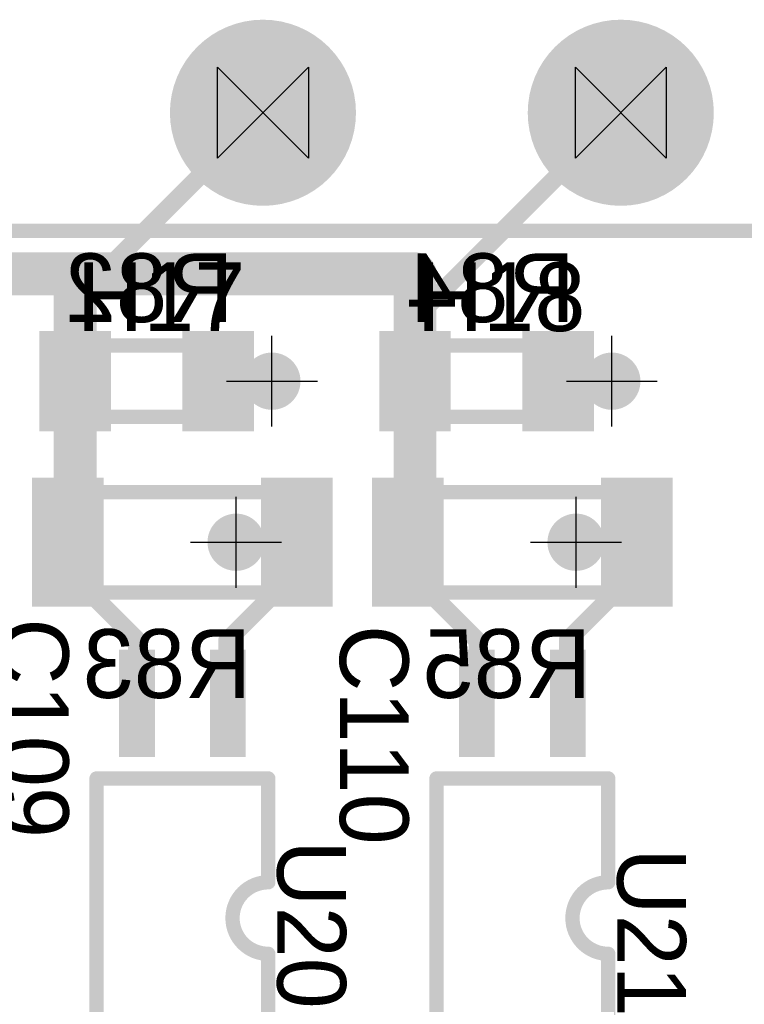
# Model space of a CAD drawing. Extents: x 74 to 326, y 70 to 232.
# Tile 126 of 138: x 143 to 153, y 208 to 221. Entities that reach past the tile are written whole.
import ezdxf

# ---------------------------------------------------------------- set-up
doc = ezdxf.new("R2010")
doc.units = 0
for name, color, linetype in [('Bot_Silk', 7, 'CONTINUOUS'), ('Bottom', 2, 'CONTINUOUS'), ('Drill_Layer', 255, 'CONTINUOUS'), ('Gnd', 12, 'CONTINUOUS'), ('Pwr', 13, 'CONTINUOUS'), ('Top', 1, 'CONTINUOUS'), ('Top_Silk', 6, 'CONTINUOUS')]:
    doc.layers.add(name, color=color, linetype=linetype)

# ---------------------------------------------------------------- blocks, each defined once
blk = doc.blocks.new('Cross')
at = {"layer": 'Drill_Layer', "linetype": 'CONTINUOUS'}
for p, q in [((0, -12.7), (0, 12.7)), ((-12.7, 0), (12.7, 0))]:
    blk.add_line(p, q, dxfattribs=at)
blk = doc.blocks.new('Side_Hour')
at = {"layer": 'Drill_Layer', "linetype": 'CONTINUOUS'}
for p, q in [((-12.7, -12.7), (-12.7, 12.7)), ((-12.7, 12.7), (12.7, -12.7)), ((12.7, 12.7), (-12.7, -12.7)), ((12.7, 12.7), (12.7, -12.7))]:
    blk.add_line(p, q, dxfattribs=at)
blk = doc.blocks.new('UNIT_DISC')
at = {"linetype": 'CONTINUOUS', "const_width": 0.5}
blk.add_lwpolyline([(0.25, 0, 1), (-0.25, 0, 1)], format="xyb", close=True, dxfattribs=at)
blk = doc.blocks.new('SHAPE_EL_236_236_0_0_0_0')
at = {"xscale": 0.6, "yscale": 0.6, "zscale": 0.6}
blk.add_blockref('UNIT_DISC', (0, 0), dxfattribs=at)
blk = doc.blocks.new('SHAPE_EL_314_314_0_0_0_0')
at = {"xscale": 0.8, "yscale": 0.8, "zscale": 0.8}
blk.add_blockref('UNIT_DISC', (0, 0), dxfattribs=at)
blk = doc.blocks.new('v0306434')
at = {"layer": 'Bottom'}
blk.add_blockref('SHAPE_EL_236_236_0_0_0_0', (0, 0), dxfattribs=at)
at = {"layer": 'Gnd'}
blk.add_blockref('SHAPE_EL_314_314_0_0_0_0', (0, 0), dxfattribs=at)
at = {"layer": 'Pwr'}
blk.add_blockref('SHAPE_EL_314_314_0_0_0_0', (0, 0), dxfattribs=at)
at = {"layer": 'Top'}
blk.add_blockref('SHAPE_EL_236_236_0_0_0_0', (0, 0), dxfattribs=at)
blk = doc.blocks.new('v0306435')
at = {"layer": 'Bottom'}
blk.add_blockref('SHAPE_EL_236_236_0_0_0_0', (0, 0), dxfattribs=at)
at = {"layer": 'Gnd'}
blk.add_blockref('SHAPE_EL_314_314_0_0_0_0', (0, 0), dxfattribs=at)
at = {"layer": 'Pwr'}
blk.add_blockref('SHAPE_EL_314_314_0_0_0_0', (0, 0), dxfattribs=at)
at = {"layer": 'Top'}
blk.add_blockref('SHAPE_EL_236_236_0_0_0_0', (0, 0), dxfattribs=at)
blk = doc.blocks.new('v0306432')
at = {"layer": 'Bottom'}
blk.add_blockref('SHAPE_EL_236_236_0_0_0_0', (0, 0), dxfattribs=at)
at = {"layer": 'Gnd'}
blk.add_blockref('SHAPE_EL_314_314_0_0_0_0', (0, 0), dxfattribs=at)
at = {"layer": 'Pwr'}
blk.add_blockref('SHAPE_EL_314_314_0_0_0_0', (0, 0), dxfattribs=at)
at = {"layer": 'Top'}
blk.add_blockref('SHAPE_EL_236_236_0_0_0_0', (0, 0), dxfattribs=at)
blk = doc.blocks.new('v0306431')
at = {"layer": 'Bottom'}
blk.add_blockref('SHAPE_EL_236_236_0_0_0_0', (0, 0), dxfattribs=at)
at = {"layer": 'Gnd'}
blk.add_blockref('SHAPE_EL_314_314_0_0_0_0', (0, 0), dxfattribs=at)
at = {"layer": 'Pwr'}
blk.add_blockref('SHAPE_EL_314_314_0_0_0_0', (0, 0), dxfattribs=at)
at = {"layer": 'Top'}
blk.add_blockref('SHAPE_EL_236_236_0_0_0_0', (0, 0), dxfattribs=at)
blk = doc.blocks.new('0805_11059')
at = {"layer": 'Bot_Silk', "linetype": 'CONTINUOUS', "const_width": 0.2}
for points in [[(148.725, 215.75), (148.725, 216.75)], [(148.725, 216.75), (150.525, 216.75)], [(150.525, 215.75), (150.525, 216.75)], [(150.525, 215.75), (148.725, 215.75)]]:
    blk.add_lwpolyline(points, dxfattribs=at)
at = {"layer": 'Bot_Silk', "xscale": 0.2, "yscale": 0.2, "zscale": 0.2}
for p in [(148.725, 216.75), (148.725, 216.75), (150.525, 216.75), (150.525, 216.75), (148.725, 215.75), (148.725, 215.75), (150.525, 215.75), (150.525, 215.75)]:
    blk.add_blockref('UNIT_DISC', p, dxfattribs=at)
blk = doc.blocks.new('SHAPE_SQ_393_551_0_0_0_0')
blk.add_solid([(-0.5, -0.7), (0.5, -0.7), (-0.5, 0.7), (0.5, 0.7)])
blk = doc.blocks.new('SHAPE_EL_196_196_0_0_0_0')
at = {"xscale": 0.5, "yscale": 0.5, "zscale": 0.5}
blk.add_blockref('UNIT_DISC', (0, 0), dxfattribs=at)
blk = doc.blocks.new('w1000h1400140_F')
at = {"layer": 'Bottom'}
blk.add_blockref('SHAPE_SQ_393_551_0_0_0_0', (0, 0), dxfattribs=at)
at = {"layer": 'Gnd'}
blk.add_blockref('SHAPE_EL_196_196_0_0_0_0', (0, 0), dxfattribs=at)
at = {"layer": 'Pwr'}
blk.add_blockref('SHAPE_EL_196_196_0_0_0_0', (0, 0), dxfattribs=at)
blk = doc.blocks.new('w1000h1400432_F')
at = {"layer": 'Bottom'}
blk.add_blockref('SHAPE_SQ_393_551_0_0_0_0', (0, 0), dxfattribs=at)
at = {"layer": 'Gnd'}
blk.add_blockref('SHAPE_EL_196_196_0_0_0_0', (0, 0), dxfattribs=at)
at = {"layer": 'Pwr'}
blk.add_blockref('SHAPE_EL_196_196_0_0_0_0', (0, 0), dxfattribs=at)
blk = doc.blocks.new('R84')
at = {"rotation": -180}
for name, p in [('w1000h1400140_F', (148.625, 216.25)), ('w1000h1400432_F', (150.625, 216.25))]:
    blk.add_blockref(name, p, dxfattribs=at)
blk.add_blockref('0805_11059', (0, 0))
at = {"layer": 'Bot_Silk', "text_generation_flag": 2}
blk.add_text('R84', height=0.96, dxfattribs=at).set_placement((150.85625, 217.075))
blk = doc.blocks.new('0805LED_11044')
at = {"layer": 'Top_Silk', "linetype": 'CONTINUOUS', "const_width": 0.2}
for points in [[(148.725, 215.75), (148.725, 216.75)], [(150.525, 216.75), (148.725, 216.75)], [(148.875, 215.75), (148.875, 216.75)], [(149.025, 215.75), (149.025, 216.75)], [(150.525, 215.75), (150.525, 216.75)], [(148.725, 215.75), (150.525, 215.75)]]:
    blk.add_lwpolyline(points, dxfattribs=at)
at = {"layer": 'Top_Silk', "xscale": 0.2, "yscale": 0.2, "zscale": 0.2}
for p in [(148.725, 216.75), (148.725, 216.75), (148.875, 216.75), (149.025, 216.75), (150.525, 216.75), (150.525, 216.75), (148.725, 215.75), (148.725, 215.75), (148.875, 215.75), (149.025, 215.75), (150.525, 215.75), (150.525, 215.75)]:
    blk.add_blockref('UNIT_DISC', p, dxfattribs=at)
blk = doc.blocks.new('w1000h1400432')
at = {"layer": 'Gnd'}
blk.add_blockref('SHAPE_EL_196_196_0_0_0_0', (0, 0), dxfattribs=at)
at = {"layer": 'Pwr'}
blk.add_blockref('SHAPE_EL_196_196_0_0_0_0', (0, 0), dxfattribs=at)
at = {"layer": 'Top'}
blk.add_blockref('SHAPE_SQ_393_551_0_0_0_0', (0, 0), dxfattribs=at)
blk = doc.blocks.new('w1000h1400375')
at = {"layer": 'Gnd'}
blk.add_blockref('SHAPE_EL_196_196_0_0_0_0', (0, 0), dxfattribs=at)
at = {"layer": 'Pwr'}
blk.add_blockref('SHAPE_EL_196_196_0_0_0_0', (0, 0), dxfattribs=at)
at = {"layer": 'Top'}
blk.add_blockref('SHAPE_SQ_393_551_0_0_0_0', (0, 0), dxfattribs=at)
blk = doc.blocks.new('H18')
at = {"rotation": 180}
for name, p in [('w1000h1400375', (148.625, 216.25)), ('w1000h1400432', (150.625, 216.25))]:
    blk.add_blockref(name, p, dxfattribs=at)
blk.add_blockref('0805LED_11044', (0, 0))
at = {"layer": 'Top_Silk'}
blk.add_text('H18', height=0.96, dxfattribs=at).set_placement((148.65, 216.95))
blk = doc.blocks.new('1206_15574')
at = {"layer": 'Bot_Silk', "linetype": 'CONTINUOUS', "const_width": 0.2}
for points in [[(148.625, 213.3), (148.625, 214.7)], [(148.625, 214.7), (151.625, 214.7)], [(151.625, 214.7), (151.625, 213.3)], [(151.625, 213.3), (148.625, 213.3)]]:
    blk.add_lwpolyline(points, dxfattribs=at)
at = {"layer": 'Bot_Silk', "xscale": 0.2, "yscale": 0.2, "zscale": 0.2}
for p in [(148.625, 214.7), (148.625, 214.7), (151.625, 214.7), (151.625, 214.7), (148.625, 213.3), (148.625, 213.3), (151.625, 213.3), (151.625, 213.3)]:
    blk.add_blockref('UNIT_DISC', p, dxfattribs=at)
blk = doc.blocks.new('SHAPE_SQ_393_708_0_0_0_0')
blk.add_solid([(-0.5, -0.9), (0.5, -0.9), (-0.5, 0.9), (0.5, 0.9)])
blk = doc.blocks.new('w1000h1800140_F')
at = {"layer": 'Bottom'}
blk.add_blockref('SHAPE_SQ_393_708_0_0_0_0', (0, 0), dxfattribs=at)
at = {"layer": 'Gnd'}
blk.add_blockref('SHAPE_EL_196_196_0_0_0_0', (0, 0), dxfattribs=at)
at = {"layer": 'Pwr'}
blk.add_blockref('SHAPE_EL_196_196_0_0_0_0', (0, 0), dxfattribs=at)
blk = doc.blocks.new('w1000h1800431_F')
at = {"layer": 'Bottom'}
blk.add_blockref('SHAPE_SQ_393_708_0_0_0_0', (0, 0), dxfattribs=at)
at = {"layer": 'Gnd'}
blk.add_blockref('SHAPE_EL_196_196_0_0_0_0', (0, 0), dxfattribs=at)
at = {"layer": 'Pwr'}
blk.add_blockref('SHAPE_EL_196_196_0_0_0_0', (0, 0), dxfattribs=at)
blk = doc.blocks.new('R85')
at = {"rotation": -180}
for name, p in [('w1000h1800140_F', (148.525, 214)), ('w1000h1800431_F', (151.725, 214))]:
    blk.add_blockref(name, p, dxfattribs=at)
blk.add_blockref('1206_15574', (0, 0))
at = {"layer": 'Bot_Silk', "text_generation_flag": 2}
blk.add_text('R85', height=0.96, dxfattribs=at).set_placement((151.0875, 211.825))
blk = doc.blocks.new('1206_15544')
at = {"layer": 'Top_Silk', "linetype": 'CONTINUOUS', "const_width": 0.2}
for points in [[(148.625, 214.7), (148.625, 213.3)], [(151.625, 214.7), (148.625, 214.7)], [(151.625, 213.3), (151.625, 214.7)], [(148.625, 213.3), (151.625, 213.3)]]:
    blk.add_lwpolyline(points, dxfattribs=at)
at = {"layer": 'Top_Silk', "xscale": 0.2, "yscale": 0.2, "zscale": 0.2}
for p in [(148.625, 214.7), (148.625, 214.7), (151.625, 214.7), (151.625, 214.7), (148.625, 213.3), (148.625, 213.3), (151.625, 213.3), (151.625, 213.3)]:
    blk.add_blockref('UNIT_DISC', p, dxfattribs=at)
blk = doc.blocks.new('w1000h1800431')
at = {"layer": 'Gnd'}
blk.add_blockref('SHAPE_EL_196_196_0_0_0_0', (0, 0), dxfattribs=at)
at = {"layer": 'Pwr'}
blk.add_blockref('SHAPE_EL_196_196_0_0_0_0', (0, 0), dxfattribs=at)
at = {"layer": 'Top'}
blk.add_blockref('SHAPE_SQ_393_708_0_0_0_0', (0, 0), dxfattribs=at)
blk = doc.blocks.new('w1000h1800375')
at = {"layer": 'Gnd'}
blk.add_blockref('SHAPE_EL_196_196_0_0_0_0', (0, 0), dxfattribs=at)
at = {"layer": 'Pwr'}
blk.add_blockref('SHAPE_EL_196_196_0_0_0_0', (0, 0), dxfattribs=at)
at = {"layer": 'Top'}
blk.add_blockref('SHAPE_SQ_393_708_0_0_0_0', (0, 0), dxfattribs=at)
blk = doc.blocks.new('C110')
at = {"rotation": 180}
for name, p in [('w1000h1800375', (148.525, 214)), ('w1000h1800431', (151.725, 214))]:
    blk.add_blockref(name, p, dxfattribs=at)
blk.add_blockref('1206_15544', (0, 0))
at = {"layer": 'Top_Silk'}
blk.add_text('C110', height=0.96, rotation=270, dxfattribs=at).set_placement((147.575, 212.84375))
blk = doc.blocks.new('0805_18471')
at = {"layer": 'Bot_Silk', "linetype": 'CONTINUOUS', "const_width": 0.2}
for points in [[(143.975, 215.75), (143.975, 216.75)], [(143.975, 216.75), (145.775, 216.75)], [(145.775, 215.75), (145.775, 216.75)], [(145.775, 215.75), (143.975, 215.75)]]:
    blk.add_lwpolyline(points, dxfattribs=at)
at = {"layer": 'Bot_Silk', "xscale": 0.2, "yscale": 0.2, "zscale": 0.2}
for p in [(143.975, 216.75), (143.975, 216.75), (145.775, 216.75), (145.775, 216.75), (143.975, 215.75), (143.975, 215.75), (145.775, 215.75), (145.775, 215.75)]:
    blk.add_blockref('UNIT_DISC', p, dxfattribs=at)
blk = doc.blocks.new('w1000h1400435_F')
at = {"layer": 'Bottom'}
blk.add_blockref('SHAPE_SQ_393_551_0_0_0_0', (0, 0), dxfattribs=at)
at = {"layer": 'Gnd'}
blk.add_blockref('SHAPE_EL_196_196_0_0_0_0', (0, 0), dxfattribs=at)
at = {"layer": 'Pwr'}
blk.add_blockref('SHAPE_EL_196_196_0_0_0_0', (0, 0), dxfattribs=at)
blk = doc.blocks.new('R82')
at = {"rotation": -180}
for name, p in [('w1000h1400140_F', (143.875, 216.25)), ('w1000h1400435_F', (145.875, 216.25))]:
    blk.add_blockref(name, p, dxfattribs=at)
blk.add_blockref('0805_18471', (0, 0))
at = {"layer": 'Bot_Silk', "text_generation_flag": 2}
blk.add_text('R82', height=0.96, dxfattribs=at).set_placement((146.0875, 217.075))
blk = doc.blocks.new('0805LED_18456')
at = {"layer": 'Top_Silk', "linetype": 'CONTINUOUS', "const_width": 0.2}
for points in [[(143.975, 215.75), (143.975, 216.75)], [(145.775, 216.75), (143.975, 216.75)], [(144.125, 215.75), (144.125, 216.75)], [(144.275, 215.75), (144.275, 216.75)], [(145.775, 215.75), (145.775, 216.75)], [(143.975, 215.75), (145.775, 215.75)]]:
    blk.add_lwpolyline(points, dxfattribs=at)
at = {"layer": 'Top_Silk', "xscale": 0.2, "yscale": 0.2, "zscale": 0.2}
for p in [(143.975, 216.75), (143.975, 216.75), (144.125, 216.75), (144.275, 216.75), (145.775, 216.75), (145.775, 216.75), (143.975, 215.75), (143.975, 215.75), (144.125, 215.75), (144.275, 215.75), (145.775, 215.75), (145.775, 215.75)]:
    blk.add_blockref('UNIT_DISC', p, dxfattribs=at)
blk = doc.blocks.new('w1000h1400435')
at = {"layer": 'Gnd'}
blk.add_blockref('SHAPE_EL_196_196_0_0_0_0', (0, 0), dxfattribs=at)
at = {"layer": 'Pwr'}
blk.add_blockref('SHAPE_EL_196_196_0_0_0_0', (0, 0), dxfattribs=at)
at = {"layer": 'Top'}
blk.add_blockref('SHAPE_SQ_393_551_0_0_0_0', (0, 0), dxfattribs=at)
blk = doc.blocks.new('w1000h1400374')
at = {"layer": 'Gnd'}
blk.add_blockref('SHAPE_EL_196_196_0_0_0_0', (0, 0), dxfattribs=at)
at = {"layer": 'Pwr'}
blk.add_blockref('SHAPE_EL_196_196_0_0_0_0', (0, 0), dxfattribs=at)
at = {"layer": 'Top'}
blk.add_blockref('SHAPE_SQ_393_551_0_0_0_0', (0, 0), dxfattribs=at)
blk = doc.blocks.new('H17')
at = {"rotation": 180}
for name, p in [('w1000h1400374', (143.875, 216.25)), ('w1000h1400435', (145.875, 216.25))]:
    blk.add_blockref(name, p, dxfattribs=at)
blk.add_blockref('0805LED_18456', (0, 0))
at = {"layer": 'Top_Silk'}
blk.add_text('H17', height=0.96, dxfattribs=at).set_placement((143.9, 216.95))
blk = doc.blocks.new('1206_20966')
at = {"layer": 'Bot_Silk', "linetype": 'CONTINUOUS', "const_width": 0.2}
for points in [[(143.875, 213.3), (143.875, 214.7)], [(143.875, 214.7), (146.875, 214.7)], [(146.875, 214.7), (146.875, 213.3)], [(146.875, 213.3), (143.875, 213.3)]]:
    blk.add_lwpolyline(points, dxfattribs=at)
at = {"layer": 'Bot_Silk', "xscale": 0.2, "yscale": 0.2, "zscale": 0.2}
for p in [(143.875, 214.7), (143.875, 214.7), (146.875, 214.7), (146.875, 214.7), (143.875, 213.3), (143.875, 213.3), (146.875, 213.3), (146.875, 213.3)]:
    blk.add_blockref('UNIT_DISC', p, dxfattribs=at)
blk = doc.blocks.new('w1000h1800434_F')
at = {"layer": 'Bottom'}
blk.add_blockref('SHAPE_SQ_393_708_0_0_0_0', (0, 0), dxfattribs=at)
at = {"layer": 'Gnd'}
blk.add_blockref('SHAPE_EL_196_196_0_0_0_0', (0, 0), dxfattribs=at)
at = {"layer": 'Pwr'}
blk.add_blockref('SHAPE_EL_196_196_0_0_0_0', (0, 0), dxfattribs=at)
blk = doc.blocks.new('R83')
at = {"rotation": -180}
for name, p in [('w1000h1800140_F', (143.775, 214)), ('w1000h1800434_F', (146.975, 214))]:
    blk.add_blockref(name, p, dxfattribs=at)
blk.add_blockref('1206_20966', (0, 0))
at = {"layer": 'Bot_Silk', "text_generation_flag": 2}
blk.add_text('R83', height=0.96, dxfattribs=at).set_placement((146.3375, 211.825))
blk = doc.blocks.new('SOIC4_44_20935')
at = {"layer": 'Top_Silk', "linetype": 'CONTINUOUS', "const_width": 0.2}
for points in [[(144.175, 210.7), (146.575, 210.7)], [(144.175, 206.8), (144.175, 210.7)], [(146.575, 210.7), (146.575, 209.25)], [(146.575, 208.25), (146.575, 206.8)], [(144.175, 206.8), (146.575, 206.8)]]:
    blk.add_lwpolyline(points, dxfattribs=at)
blk.add_lwpolyline([(146.575, 209.25, 1), (146.575, 208.25, 1)], format="xyb", dxfattribs=at)
at = {"layer": 'Top_Silk', "xscale": 0.2, "yscale": 0.2, "zscale": 0.2}
for p in [(144.175, 210.7), (144.175, 210.7), (146.575, 210.7), (146.575, 210.7), (146.575, 209.25), (146.575, 209.25), (146.575, 208.25), (146.575, 208.25), (144.175, 206.8), (144.175, 206.8), (146.575, 206.8), (146.575, 206.8)]:
    blk.add_blockref('UNIT_DISC', p, dxfattribs=at)
blk = doc.blocks.new('SHAPE_SQ_590_196_0_0_0_0')
blk.add_solid([(-0.75, -0.25), (0.75, -0.25), (-0.75, 0.25), (0.75, 0.25)])
blk = doc.blocks.new('w1500h500374')
at = {"layer": 'Gnd'}
blk.add_blockref('SHAPE_EL_196_196_0_0_0_0', (0, 0), dxfattribs=at)
at = {"layer": 'Pwr'}
blk.add_blockref('SHAPE_EL_196_196_0_0_0_0', (0, 0), dxfattribs=at)
at = {"layer": 'Top'}
blk.add_blockref('SHAPE_SQ_590_196_0_0_0_0', (0, 0), dxfattribs=at)
blk = doc.blocks.new('w1500h500434')
at = {"layer": 'Gnd'}
blk.add_blockref('SHAPE_EL_196_196_0_0_0_0', (0, 0), dxfattribs=at)
at = {"layer": 'Pwr'}
blk.add_blockref('SHAPE_EL_196_196_0_0_0_0', (0, 0), dxfattribs=at)
at = {"layer": 'Top'}
blk.add_blockref('SHAPE_SQ_590_196_0_0_0_0', (0, 0), dxfattribs=at)
blk = doc.blocks.new('w1500h500392')
at = {"layer": 'Gnd'}
blk.add_blockref('SHAPE_EL_196_196_0_0_0_0', (0, 0), dxfattribs=at)
at = {"layer": 'Pwr'}
blk.add_blockref('SHAPE_EL_196_196_0_0_0_0', (0, 0), dxfattribs=at)
at = {"layer": 'Top'}
blk.add_blockref('SHAPE_SQ_590_196_0_0_0_0', (0, 0), dxfattribs=at)
blk = doc.blocks.new('w1500h500405')
at = {"layer": 'Gnd'}
blk.add_blockref('SHAPE_EL_196_196_0_0_0_0', (0, 0), dxfattribs=at)
at = {"layer": 'Pwr'}
blk.add_blockref('SHAPE_EL_196_196_0_0_0_0', (0, 0), dxfattribs=at)
at = {"layer": 'Top'}
blk.add_blockref('SHAPE_SQ_590_196_0_0_0_0', (0, 0), dxfattribs=at)
blk = doc.blocks.new('U20')
at = {"rotation": 270}
for name, p in [('w1500h500374', (144.74, 211.75)), ('w1500h500434', (146.01, 211.75)), ('w1500h500392', (144.74, 205.75)), ('w1500h500405', (146.01, 205.75))]:
    blk.add_blockref(name, p, dxfattribs=at)
blk.add_blockref('SOIC4_44_20935', (0, 0))
at = {"layer": 'Top_Silk'}
blk.add_text('U20', height=0.96, rotation=270, dxfattribs=at).set_placement((146.7, 209.8375))
blk = doc.blocks.new('SOIC4_44_15557')
at = {"layer": 'Top_Silk', "linetype": 'CONTINUOUS', "const_width": 0.2}
for points in [[(148.925, 210.7), (151.325, 210.7)], [(148.925, 206.8), (148.925, 210.7)], [(151.325, 210.7), (151.325, 209.25)], [(151.325, 208.25), (151.325, 206.8)], [(148.925, 206.8), (151.325, 206.8)]]:
    blk.add_lwpolyline(points, dxfattribs=at)
blk.add_lwpolyline([(151.325, 209.25, 1), (151.325, 208.25, 1)], format="xyb", dxfattribs=at)
at = {"layer": 'Top_Silk', "xscale": 0.2, "yscale": 0.2, "zscale": 0.2}
for p in [(148.925, 210.7), (148.925, 210.7), (151.325, 210.7), (151.325, 210.7), (151.325, 209.25), (151.325, 209.25), (151.325, 208.25), (151.325, 208.25), (148.925, 206.8), (148.925, 206.8), (151.325, 206.8), (151.325, 206.8)]:
    blk.add_blockref('UNIT_DISC', p, dxfattribs=at)
blk = doc.blocks.new('w1500h500375')
at = {"layer": 'Gnd'}
blk.add_blockref('SHAPE_EL_196_196_0_0_0_0', (0, 0), dxfattribs=at)
at = {"layer": 'Pwr'}
blk.add_blockref('SHAPE_EL_196_196_0_0_0_0', (0, 0), dxfattribs=at)
at = {"layer": 'Top'}
blk.add_blockref('SHAPE_SQ_590_196_0_0_0_0', (0, 0), dxfattribs=at)
blk = doc.blocks.new('w1500h500431')
at = {"layer": 'Gnd'}
blk.add_blockref('SHAPE_EL_196_196_0_0_0_0', (0, 0), dxfattribs=at)
at = {"layer": 'Pwr'}
blk.add_blockref('SHAPE_EL_196_196_0_0_0_0', (0, 0), dxfattribs=at)
at = {"layer": 'Top'}
blk.add_blockref('SHAPE_SQ_590_196_0_0_0_0', (0, 0), dxfattribs=at)
blk = doc.blocks.new('w1500h500404')
at = {"layer": 'Gnd'}
blk.add_blockref('SHAPE_EL_196_196_0_0_0_0', (0, 0), dxfattribs=at)
at = {"layer": 'Pwr'}
blk.add_blockref('SHAPE_EL_196_196_0_0_0_0', (0, 0), dxfattribs=at)
at = {"layer": 'Top'}
blk.add_blockref('SHAPE_SQ_590_196_0_0_0_0', (0, 0), dxfattribs=at)
blk = doc.blocks.new('U21')
at = {"rotation": 270}
for name, p in [('w1500h500375', (149.49, 211.75)), ('w1500h500431', (150.76, 211.75)), ('w1500h500392', (149.49, 205.75)), ('w1500h500404', (150.76, 205.75))]:
    blk.add_blockref(name, p, dxfattribs=at)
blk.add_blockref('SOIC4_44_15557', (0, 0))
at = {"layer": 'Top_Silk'}
blk.add_text('U21', height=0.96, rotation=270, dxfattribs=at).set_placement((151.45, 209.725))
blk = doc.blocks.new('1206_20952')
at = {"layer": 'Top_Silk', "linetype": 'CONTINUOUS', "const_width": 0.2}
for points in [[(143.875, 214.7), (143.875, 213.3)], [(146.875, 214.7), (143.875, 214.7)], [(146.875, 213.3), (146.875, 214.7)], [(143.875, 213.3), (146.875, 213.3)]]:
    blk.add_lwpolyline(points, dxfattribs=at)
at = {"layer": 'Top_Silk', "xscale": 0.2, "yscale": 0.2, "zscale": 0.2}
for p in [(143.875, 214.7), (143.875, 214.7), (146.875, 214.7), (146.875, 214.7), (143.875, 213.3), (143.875, 213.3), (146.875, 213.3), (146.875, 213.3)]:
    blk.add_blockref('UNIT_DISC', p, dxfattribs=at)
blk = doc.blocks.new('w1000h1800434')
at = {"layer": 'Gnd'}
blk.add_blockref('SHAPE_EL_196_196_0_0_0_0', (0, 0), dxfattribs=at)
at = {"layer": 'Pwr'}
blk.add_blockref('SHAPE_EL_196_196_0_0_0_0', (0, 0), dxfattribs=at)
at = {"layer": 'Top'}
blk.add_blockref('SHAPE_SQ_393_708_0_0_0_0', (0, 0), dxfattribs=at)
blk = doc.blocks.new('w1000h1800374')
at = {"layer": 'Gnd'}
blk.add_blockref('SHAPE_EL_196_196_0_0_0_0', (0, 0), dxfattribs=at)
at = {"layer": 'Pwr'}
blk.add_blockref('SHAPE_EL_196_196_0_0_0_0', (0, 0), dxfattribs=at)
at = {"layer": 'Top'}
blk.add_blockref('SHAPE_SQ_393_708_0_0_0_0', (0, 0), dxfattribs=at)
blk = doc.blocks.new('C109')
at = {"rotation": 180}
for name, p in [('w1000h1800374', (143.775, 214)), ('w1000h1800434', (146.975, 214))]:
    blk.add_blockref(name, p, dxfattribs=at)
blk.add_blockref('1206_20952', (0, 0))
at = {"layer": 'Top_Silk'}
blk.add_text('C109', height=0.96, rotation=270, dxfattribs=at).set_placement((142.825, 212.9375))
blk = doc.blocks.new('2EDGR_5_0_10P_24990')
at = {"layer": 'Top_Silk', "linetype": 'CONTINUOUS', "const_width": 0.2}
blk.add_lwpolyline([(153.9, 218.35), (104.1, 218.35)], dxfattribs=at)
blk = doc.blocks.new('SHAPE_EL_1023_1023_0_0_0_0')
at = {"xscale": 2.6, "yscale": 2.6, "zscale": 2.6}
blk.add_blockref('UNIT_DISC', (0, 0), dxfattribs=at)
blk = doc.blocks.new('SHAPE_EL_826_826_0_0_0_0')
at = {"xscale": 2.1, "yscale": 2.1, "zscale": 2.1}
blk.add_blockref('UNIT_DISC', (0, 0), dxfattribs=at)
blk = doc.blocks.new('c2600h1600374')
at = {"layer": 'Bottom'}
blk.add_blockref('SHAPE_EL_1023_1023_0_0_0_0', (0, 0), dxfattribs=at)
at = {"layer": 'Gnd'}
blk.add_blockref('SHAPE_EL_826_826_0_0_0_0', (0, 0), dxfattribs=at)
at = {"layer": 'Pwr'}
blk.add_blockref('SHAPE_EL_826_826_0_0_0_0', (0, 0), dxfattribs=at)
at = {"layer": 'Top'}
blk.add_blockref('SHAPE_EL_1023_1023_0_0_0_0', (0, 0), dxfattribs=at)
blk = doc.blocks.new('c2600h1600375')
at = {"layer": 'Bottom'}
blk.add_blockref('SHAPE_EL_1023_1023_0_0_0_0', (0, 0), dxfattribs=at)
at = {"layer": 'Gnd'}
blk.add_blockref('SHAPE_EL_826_826_0_0_0_0', (0, 0), dxfattribs=at)
at = {"layer": 'Pwr'}
blk.add_blockref('SHAPE_EL_826_826_0_0_0_0', (0, 0), dxfattribs=at)
at = {"layer": 'Top'}
blk.add_blockref('SHAPE_EL_1023_1023_0_0_0_0', (0, 0), dxfattribs=at)
blk = doc.blocks.new('X10')
blk.add_blockref('2EDGR_5_0_10P_24990', (0, 0))
at = {"rotation": 180}
for name, p in [('c2600h1600374', (146.5, 220)), ('c2600h1600375', (151.5, 220))]:
    blk.add_blockref(name, p, dxfattribs=at)

msp = doc.modelspace()

# ---------------------------------------------------------------- linework, layer by layer
at = {"layer": 'Bottom', "linetype": 'CONTINUOUS'}
for points, const_width in [([(139.125, 217.75), (143.875, 217.75)], 0.6), ([(143.875, 216.25), (143.875, 217.75)], 0.6), ([(143.875, 217.75), (148.625, 217.75)], 0.6), ([(148.625, 217.75), (148.625, 216.25)], 0.6), ([(143.875, 216.25), (143.875, 214)], 0.6), ([(148.625, 216.25), (148.625, 214)], 0.6), ([(145.875, 216.25), (146.625, 216.25)], 0.25), ([(150.625, 216.25), (151.375, 216.25)], 0.25), ([(143.875, 214), (143.775, 214)], 0.6), ([(148.625, 214), (148.525, 214)], 0.6), ([(146.125, 214), (146.975, 214)], 0.25), ([(150.875, 214), (151.725, 214)], 0.25)]:
    msp.add_lwpolyline(points, dxfattribs=dict(at, const_width=const_width))
at = {"layer": 'Top', "linetype": 'CONTINUOUS', "const_width": 0.25}
for points in [[(143.875, 217.375), (146.5, 220)], [(148.625, 217.125), (151.5, 220)], [(143.875, 216.25), (143.875, 217.375)], [(148.625, 216.25), (148.625, 217.125)], [(143.875, 216.25), (143.875, 214)], [(146.625, 216.25), (145.875, 216.25)], [(148.625, 216.25), (148.625, 214)], [(151.375, 216.25), (150.625, 216.25)], [(143.875, 214), (143.775, 214)], [(143.775, 213.6), (143.775, 214)], [(146.975, 214), (146.125, 214)], [(146.975, 213.6), (146.975, 214)], [(148.625, 214), (148.525, 214)], [(148.525, 213.6), (148.525, 214)], [(151.725, 214), (150.875, 214)], [(151.725, 213.6), (151.725, 214)], [(144.74, 212.635), (143.775, 213.6)], [(146, 212.625), (146.975, 213.6)], [(149.5, 212.625), (148.525, 213.6)], [(150.76, 212.635), (151.725, 213.6)], [(144.74, 211.75), (144.74, 212.635)], [(146, 211.76), (146, 212.625)], [(149.5, 211.76), (149.5, 212.625)], [(150.76, 211.75), (150.76, 212.635)], [(146.01, 211.75), (146, 211.76)], [(149.49, 211.75), (149.5, 211.76)]]:
    msp.add_lwpolyline(points, dxfattribs=at)

# ---------------------------------------------------------------- block references
for name, p in [('X10', (0, 0)), ('R82', (0, 0)), ('R84', (0, 0)), ('H17', (0, 0)), ('H18', (0, 0)), ('v0306435', (146.625, 216.25)), ('v0306432', (151.375, 216.25)), ('C109', (0, 0)), ('R83', (0, 0)), ('C110', (0, 0)), ('R85', (0, 0)), ('v0306434', (146.125, 214)), ('v0306431', (150.875, 214)), ('U20', (0, 0)), ('U21', (0, 0))]:
    msp.add_blockref(name, p)
at = {"layer": 'Bottom'}
for p, xscale, yscale, zscale in [((143.875, 217.75), 0.6, 0.6, 0.6), ((143.875, 217.75), 0.6, 0.6, 0.6), ((143.875, 217.75), 0.6, 0.6, 0.6), ((148.625, 217.75), 0.6, 0.6, 0.6), ((148.625, 217.75), 0.6, 0.6, 0.6), ((143.875, 216.25), 0.6, 0.6, 0.6), ((143.875, 216.25), 0.6, 0.6, 0.6), ((148.625, 216.25), 0.6, 0.6, 0.6), ((148.625, 216.25), 0.6, 0.6, 0.6), ((145.875, 216.25), 0.25, 0.25, 0.25), ((146.625, 216.25), 0.25, 0.25, 0.25), ((150.625, 216.25), 0.25, 0.25, 0.25), ((151.375, 216.25), 0.25, 0.25, 0.25), ((143.775, 214), 0.6, 0.6, 0.6), ((143.875, 214), 0.6, 0.6, 0.6), ((143.875, 214), 0.6, 0.6, 0.6), ((148.525, 214), 0.6, 0.6, 0.6), ((148.625, 214), 0.6, 0.6, 0.6), ((148.625, 214), 0.6, 0.6, 0.6), ((146.125, 214), 0.25, 0.25, 0.25), ((146.975, 214), 0.25, 0.25, 0.25), ((150.875, 214), 0.25, 0.25, 0.25), ((151.725, 214), 0.25, 0.25, 0.25)]:
    msp.add_blockref('UNIT_DISC', p, dxfattribs=dict(at, xscale=xscale, yscale=yscale, zscale=zscale))
at = {"layer": 'Drill_Layer', "xscale": 0.05, "yscale": 0.05, "zscale": 0.05}
for name, p in [('Side_Hour', (146.5, 220)), ('Side_Hour', (151.5, 220)), ('Cross', (146.625, 216.25)), ('Cross', (151.375, 216.25)), ('Cross', (146.125, 214)), ('Cross', (150.875, 214))]:
    msp.add_blockref(name, p, dxfattribs=at)
at = {"layer": 'Top', "xscale": 0.25, "yscale": 0.25, "zscale": 0.25}
for p in [(146.5, 220), (151.5, 220), (143.875, 217.375), (143.875, 217.375), (148.625, 217.125), (148.625, 217.125), (143.875, 216.25), (143.875, 216.25), (145.875, 216.25), (146.625, 216.25), (148.625, 216.25), (148.625, 216.25), (150.625, 216.25), (151.375, 216.25), (143.775, 214), (143.775, 214), (143.875, 214), (143.875, 214), (146.125, 214), (146.975, 214), (146.975, 214), (148.525, 214), (148.525, 214), (148.625, 214), (148.625, 214), (150.875, 214), (151.725, 214), (151.725, 214), (143.775, 213.6), (143.775, 213.6), (146.975, 213.6), (146.975, 213.6), (148.525, 213.6), (148.525, 213.6), (151.725, 213.6), (151.725, 213.6), (144.74, 212.635), (144.74, 212.635), (146, 212.625), (146, 212.625), (149.5, 212.625), (149.5, 212.625), (150.76, 212.635), (150.76, 212.635), (144.74, 211.75), (146, 211.76), (146, 211.76), (146.01, 211.75), (149.49, 211.75), (149.5, 211.76), (149.5, 211.76), (150.76, 211.75)]:
    msp.add_blockref('UNIT_DISC', p, dxfattribs=at)

doc.saveas('drawing.dxf')
